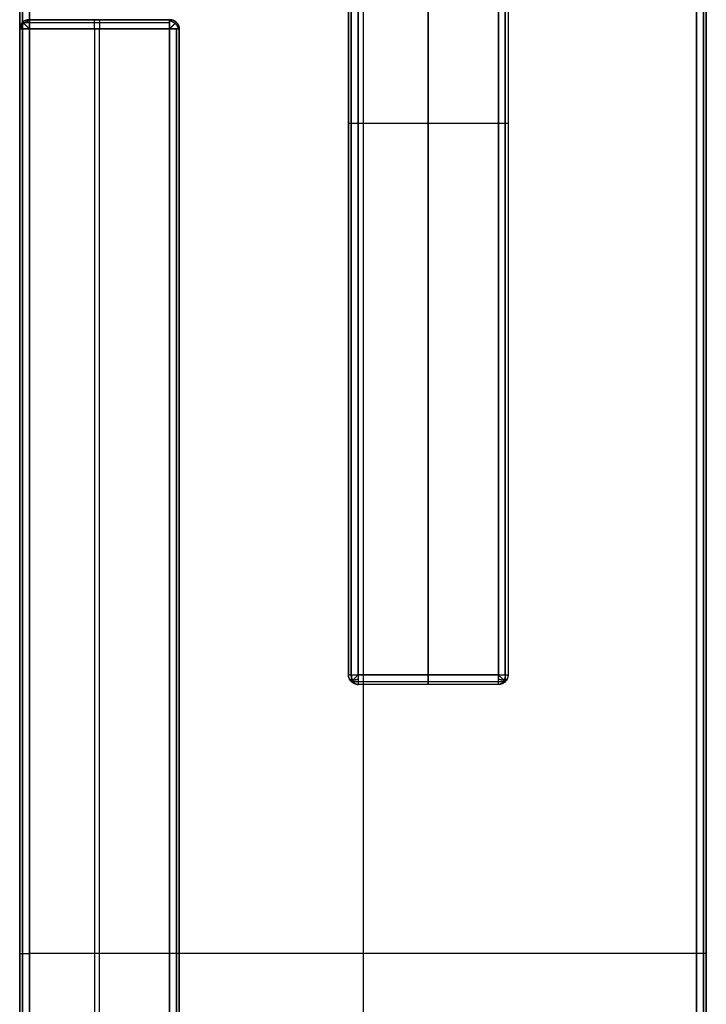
# Model space of a CAD drawing. Header units: millimetres. Extents: x -426 to 426, y -357 to 354.
# Tile 9 of 10: x 284 to 426, y -1 to 202. Entities that reach past the tile are written whole.
import ezdxf

# ---------------------------------------------------------------- set-up
doc = ezdxf.new("R2010")
doc.units = ezdxf.units.MM
doc.layers.add('Défaut', color=7, linetype='Continuous', true_color=0x000000)

msp = doc.modelspace()

# ---------------------------------------------------------------- linework, layer by layer
at = {"layer": 'Défaut'}
for p, q in [((355.05, 352.13, 590.39), (355.05, -333.87, 590.39)), ((355.05, 352.13, 623.39), (355.05, -333.87, 623.39)), ((368.55, 66.71, 0.39), (368.55, 294.71, 0.39)), ((368.55, 294.71, 590.39), (368.55, 66.71, 590.39)), ((315.05, 202.13, 556.39), (286.05, 202.13, 556.39)), ((300.55, 202.13, 524.39), (300.55, 202.13, 588.39)), ((284.05, -334.02, 557.39), (284.05, 200.28, 557.39)), ((299.55, 200.28, 590.39), (299.55, -335.87, 590.39)), ((300.55, -334.02, 522.39), (300.55, 200.28, 522.39)), ((317.05, -334.02, 556.39), (317.05, 200.28, 556.39)), ((383.05, 180.71, 0.39), (354.05, 180.71, 0.39)), ((383.05, 180.71, 590.39), (354.05, 180.71, 590.39)), ((383.05, 64.71, 295.39), (354.05, 64.71, 295.39)), ((368.55, 64.71, 588.39), (368.55, 64.71, 2.39)), ((424.05, 9.13, 590.39), (286.05, 9.13, 590.39)), ((424.05, 9.13, 623.39), (286.05, 9.13, 623.39))]:
    msp.add_line(p, q, dxfattribs=at)
for points in [[(284.05, 352.13, 592.39), (284.05, 9.13, 592.39), (284.05, -333.87, 592.39)], [(284.05, -333.87, 621.39), (284.05, 9.13, 621.39), (284.05, 352.13, 621.39)], [(284.05, 352.13, 606.89), (284.05, 9.13, 606.89), (284.05, -333.87, 606.89)], [(284.63, -333.87, 590.98), (284.63, 9.13, 590.98), (284.63, 352.13, 590.98)], [(284.63, 352.13, 622.81), (284.63, 9.13, 622.81), (284.63, -333.87, 622.81)], [(286.05, -333.87, 590.39), (286.05, 9.13, 590.39), (286.05, 352.13, 590.39)], [(286.05, 352.13, 623.39), (286.05, 9.13, 623.39), (286.05, -333.87, 623.39)], [(424.05, 352.13, 590.39), (424.05, 9.13, 590.39), (424.05, -333.87, 590.39)], [(424.05, -333.87, 623.39), (424.05, 9.13, 623.39), (424.05, 352.13, 623.39)], [(425.46, 352.13, 590.98), (425.46, 9.13, 590.98), (425.46, -333.87, 590.98)], [(425.46, -333.87, 622.81), (425.46, 9.13, 622.81), (425.46, 352.13, 622.81)], [(426.05, -333.87, 592.39), (426.05, 9.13, 592.39), (426.05, 352.13, 592.39)], [(426.05, 352.13, 621.39), (426.05, 9.13, 621.39), (426.05, -333.87, 621.39)], [(426.05, 352.13, 606.89), (426.05, 9.13, 606.89), (426.05, -333.87, 606.89)], [(352.63, 296.13, 0.98), (352.63, 180.71, 0.98), (352.63, 65.3, 0.98)], [(384.46, 296.13, 0.98), (384.46, 180.71, 0.98), (384.46, 65.3, 0.98)], [(352.05, 294.71, 2.39), (352.05, 180.71, 2.39), (352.05, 66.71, 2.39)], [(352.05, 66.71, 588.39), (352.05, 180.71, 588.39), (352.05, 294.71, 588.39)], [(352.05, 294.71, 295.39), (352.05, 180.71, 295.39), (352.05, 66.71, 295.39)], [(352.63, 66.71, 589.81), (352.63, 180.71, 589.81), (352.63, 294.71, 589.81)], [(354.05, 66.71, 0.39), (354.05, 180.71, 0.39), (354.05, 294.71, 0.39)], [(354.05, 294.71, 590.39), (354.05, 180.71, 590.39), (354.05, 66.71, 590.39)], [(383.05, 294.71, 0.39), (383.05, 180.71, 0.39), (383.05, 66.71, 0.39)], [(383.05, 66.71, 590.39), (383.05, 180.71, 590.39), (383.05, 294.71, 590.39)], [(384.46, 66.71, 589.81), (384.46, 180.71, 589.81), (384.46, 294.71, 589.81)], [(385.05, 294.71, 2.39), (385.05, 180.71, 2.39), (385.05, 66.71, 2.39)], [(385.05, 294.71, 588.39), (385.05, 180.71, 588.39), (385.05, 66.71, 588.39)], [(385.05, 294.71, 295.39), (385.05, 180.71, 295.39), (385.05, 66.71, 295.39)], [(284.63, 201.59, 589.81), (299.84, 201.59, 589.81), (315.05, 201.59, 589.81)], [(284.63, 201.59, 589.81), (284.63, 201.59, 557.1), (284.63, 201.59, 524.39)], [(286.05, 202.13, 588.39), (300.55, 202.13, 588.39), (315.05, 202.13, 588.39)], [(315.05, 202.13, 524.39), (300.55, 202.13, 524.39), (286.05, 202.13, 524.39)], [(286.05, 202.13, 524.39), (286.05, 202.13, 556.39), (286.05, 202.13, 588.39)], [(286.05, 201.59, 522.98), (300.55, 201.59, 522.98), (315.05, 201.59, 522.98)], [(315.05, 202.13, 588.39), (315.05, 202.13, 556.39), (315.05, 202.13, 524.39)], [(316.46, 201.59, 588.39), (316.46, 201.59, 556.39), (316.46, 201.59, 524.39)], [(315.05, 200.28, 590.39), (299.55, 200.28, 590.39), (284.05, 200.28, 590.39)], [(284.05, 200.28, 524.39), (284.05, -66.87, 524.39), (284.05, -334.02, 524.39)], [(284.05, 200.28, 590.39), (284.05, 200.28, 557.39), (284.05, 200.28, 524.39)], [(284.05, -334.02, 590.39), (284.05, -66.87, 590.39), (284.05, 200.28, 590.39)], [(284.63, 200.28, 522.98), (284.63, -66.87, 522.98), (284.63, -334.02, 522.98)], [(286.05, -334.02, 522.39), (286.05, -66.87, 522.39), (286.05, 200.28, 522.39)], [(286.05, 200.28, 522.39), (300.55, 200.28, 522.39), (315.05, 200.28, 522.39)], [(315.05, 200.28, 522.39), (315.05, -66.87, 522.39), (315.05, -334.02, 522.39)], [(315.05, -335.87, 590.39), (315.05, -67.79, 590.39), (315.05, 200.28, 590.39)], [(316.46, 200.28, 522.98), (316.46, -66.87, 522.98), (316.46, -334.02, 522.98)], [(316.46, -335.33, 589.81), (316.46, -67.52, 589.81), (316.46, 200.28, 589.81)], [(317.05, 200.28, 524.39), (317.05, 200.28, 556.39), (317.05, 200.28, 588.39)], [(317.05, -334.02, 524.39), (317.05, -66.87, 524.39), (317.05, 200.28, 524.39)], [(317.05, 200.28, 588.39), (317.05, -66.87, 588.39), (317.05, -334.02, 588.39)], [(352.05, 180.71, 2.39), (352.05, 180.71, 295.39), (352.05, 180.71, 588.39)], [(385.05, 180.71, 2.39), (385.05, 180.71, 295.39), (385.05, 180.71, 588.39)], [(352.05, 66.71, 2.39), (352.05, 66.71, 295.39), (352.05, 66.71, 588.39)], [(352.63, 65.3, 0.98), (368.55, 65.3, 0.98), (384.46, 65.3, 0.98)], [(352.63, 65.3, 0.98), (352.63, 65.3, 294.69), (352.63, 65.3, 588.39)], [(383.05, 66.71, 0.39), (368.55, 66.71, 0.39), (354.05, 66.71, 0.39)], [(354.05, 66.71, 590.39), (368.55, 66.71, 590.39), (383.05, 66.71, 590.39)], [(354.05, 65.3, 589.81), (368.55, 65.3, 589.81), (383.05, 65.3, 589.81)], [(384.46, 65.3, 0.98), (384.46, 65.3, 294.69), (384.46, 65.3, 588.39)], [(385.05, 66.71, 588.39), (385.05, 66.71, 295.39), (385.05, 66.71, 2.39)], [(383.05, 64.71, 2.39), (368.55, 64.71, 2.39), (354.05, 64.71, 2.39)], [(383.05, 64.71, 588.39), (368.55, 64.71, 588.39), (354.05, 64.71, 588.39)], [(354.05, 64.71, 588.39), (354.05, 64.71, 295.39), (354.05, 64.71, 2.39)], [(383.05, 64.71, 2.39), (383.05, 64.71, 295.39), (383.05, 64.71, 588.39)], [(284.05, 9.13, 621.39), (284.05, 9.13, 606.89), (284.05, 9.13, 592.39)], [(426.05, 9.13, 621.39), (426.05, 9.13, 606.89), (426.05, 9.13, 592.39)]]:
    msp.add_open_spline(points, degree=2, dxfattribs=at)
for points, knots in [([(284.05, 200.28, 590.39), (284.05, 200.49, 590.39), (284.09, 200.68, 590.35), (284.2, 201.01, 590.24), (284.27, 201.15, 590.17), (284.43, 201.38, 590.01), (284.52, 201.48, 589.92), (284.7, 201.65, 589.74), (284.79, 201.72, 589.65), (285.07, 201.91, 589.37), (285.26, 201.99, 589.18), (285.65, 202.1, 588.79), (285.85, 202.13, 588.59), (286.05, 202.13, 588.39)], [-3.724154, -3.724154, -3.724154, -3.724154, -3.262335, -3.262335, -2.795776, -2.795776, -2.329339, -2.329339, -1.863326, -1.863326, -0.931672, -0.931672, 0, 0, 0, 0]), ([(352.63, 65.3, 0.98), (352.52, 65.41, 1.09), (352.43, 65.52, 1.2), (352.29, 65.75, 1.44), (352.23, 65.87, 1.55), (352.09, 66.23, 1.91), (352.05, 66.47, 2.15), (352.05, 66.71, 2.39)], [-2.120731, -2.120731, -2.120731, -2.120731, -1.590406, -1.590406, -1.060286, -1.060286, 0, 0, 0, 0]), ([(354.05, 66.71, 0.39), (353.81, 66.47, 0.39), (353.56, 66.23, 0.44), (353.21, 65.87, 0.57), (353.09, 65.75, 0.63), (352.86, 65.52, 0.78), (352.74, 65.41, 0.87), (352.63, 65.3, 0.98)], [0, 0, 0, 0, 1.060286, 1.060286, 1.590406, 1.590406, 2.120731, 2.120731, 2.120731, 2.120731]), ([(354.05, 64.71, 2.39), (353.81, 64.71, 2.15), (353.56, 64.75, 1.91), (353.21, 64.89, 1.55), (353.09, 64.95, 1.44), (352.86, 65.1, 1.2), (352.74, 65.19, 1.09), (352.63, 65.3, 0.98)], [0, 0, 0, 0, 1.060286, 1.060286, 1.590406, 1.590406, 2.120731, 2.120731, 2.120731, 2.120731]), ([(383.05, 66.71, 0.39), (383.29, 66.47, 0.39), (383.53, 66.23, 0.44), (383.89, 65.87, 0.57), (384, 65.75, 0.63), (384.24, 65.52, 0.78), (384.35, 65.41, 0.87), (384.46, 65.3, 0.98)], [0, 0, 0, 0, 1.060286, 1.060286, 1.590406, 1.590406, 2.120731, 2.120731, 2.120731, 2.120731]), ([(384.46, 65.3, 0.98), (384.35, 65.19, 1.09), (384.24, 65.1, 1.2), (384, 64.95, 1.44), (383.89, 64.89, 1.55), (383.53, 64.75, 1.91), (383.29, 64.71, 2.15), (383.05, 64.71, 2.39)], [-2.120731, -2.120731, -2.120731, -2.120731, -1.590406, -1.590406, -1.060286, -1.060286, 0, 0, 0, 0]), ([(385.05, 66.71, 2.39), (385.05, 66.47, 2.15), (385, 66.23, 1.91), (384.87, 65.87, 1.55), (384.81, 65.75, 1.44), (384.66, 65.52, 1.2), (384.57, 65.41, 1.09), (384.46, 65.3, 0.98)], [0, 0, 0, 0, 1.060286, 1.060286, 1.590406, 1.590406, 2.120731, 2.120731, 2.120731, 2.120731])]:
    msp.add_open_spline(points, degree=3, knots=knots, dxfattribs=at)
for points, weights in [([(286.05, 202.13, 524.39), (284.05, 202.13, 524.39), (284.05, 200.28, 524.39)], [1, 0.707106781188, 0.999999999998]), ([(286.05, 200.28, 522.39), (286.05, 202.13, 522.39), (286.05, 202.13, 524.39)], [0.999999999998, 0.707106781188, 1]), ([(315.05, 202.13, 588.39), (317.05, 202.13, 588.39), (317.05, 200.28, 588.39)], [1, 0.707106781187, 1]), ([(317.05, 200.28, 524.39), (317.05, 202.13, 524.39), (315.05, 202.13, 524.39)], [0.999999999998, 0.707106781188, 1]), ([(315.05, 200.28, 590.39), (315.05, 202.13, 590.39), (315.05, 202.13, 588.39)], [1, 0.707106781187, 1]), ([(315.05, 202.13, 524.39), (315.05, 202.13, 522.39), (315.05, 200.28, 522.39)], [1, 0.707106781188, 0.999999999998]), ([(284.05, 200.28, 524.39), (284.05, 200.28, 522.39), (286.05, 200.28, 522.39)], [1, 0.707106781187, 1]), ([(315.05, 200.28, 522.39), (317.05, 200.28, 522.39), (317.05, 200.28, 524.39)], [1, 0.707106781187, 1]), ([(317.05, 200.28, 588.39), (317.05, 200.28, 590.39), (315.05, 200.28, 590.39)], [1, 0.707106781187, 1]), ([(354.05, 64.71, 588.39), (352.05, 64.71, 588.39), (352.05, 66.71, 588.39)], [1, 0.707106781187, 1]), ([(352.05, 66.71, 588.39), (352.05, 66.71, 590.39), (354.05, 66.71, 590.39)], [1, 0.707106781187, 1]), ([(354.05, 66.71, 590.39), (354.05, 64.71, 590.39), (354.05, 64.71, 588.39)], [1, 0.707106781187, 1]), ([(383.05, 64.71, 588.39), (383.05, 64.71, 590.39), (383.05, 66.71, 590.39)], [1, 0.707106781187, 1]), ([(383.05, 66.71, 590.39), (385.05, 66.71, 590.39), (385.05, 66.71, 588.39)], [1, 0.707106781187, 1]), ([(385.05, 66.71, 588.39), (385.05, 64.71, 588.39), (383.05, 64.71, 588.39)], [1, 0.707106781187, 1])]:
    msp.add_rational_spline(points, weights, degree=2, dxfattribs=at)
for points, weights, knots in [([(286.05, 202.13, 557.39), (285.22, 202.13, 557.39), (284.63, 201.59, 557.39), (284.05, 201.05, 557.39), (284.05, 200.28, 557.39)], [0.853553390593, 0.853553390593, 1, 0.853553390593, 0.853553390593], [-0.785398, -0.785398, -0.785398, 0, 0, 0.785398, 0.785398, 0.785398]), ([(284.26, 200.28, 523.5), (284.39, 200.88, 523.24), (284.89, 201.35, 523.24), (285.4, 201.81, 523.24), (286.05, 201.93, 523.5)], [0.855722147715, 0.871374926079, 1, 0.871374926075, 0.855722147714], [-0.689821, -0.689821, -0.689821, 0, 0, 0.689821, 0.689821, 0.689821]), ([(284.63, 201.59, 524.39), (284.63, 201.59, 523.76), (284.89, 201.35, 523.24), (285.31, 200.96, 522.39), (286.05, 200.28, 522.39)], [0.859744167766, 0.883663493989, 1, 0.823443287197, 0.859744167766], [-0.623917, -0.623917, -0.623917, 0, 0, 0.94688, 0.94688, 0.94688]), ([(299.55, 200.28, 590.39), (299.55, 201.05, 590.39), (299.55, 201.59, 589.81), (299.55, 202.13, 589.22), (299.55, 202.13, 588.39)], [0.853553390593, 0.853553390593, 1, 0.853553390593, 0.853553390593], [-0.785398, -0.785398, -0.785398, 0, 0, 0.785398, 0.785398, 0.785398]), ([(300.55, 202.13, 524.39), (300.55, 202.13, 523.56), (300.55, 201.59, 522.98), (300.55, 201.05, 522.39), (300.55, 200.28, 522.39)], [0.853553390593, 0.853553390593, 1, 0.853553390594, 0.853553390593], [-0.785398, -0.785398, -0.785398, 0, 0, 0.785398, 0.785398, 0.785398]), ([(317.05, 200.28, 556.39), (317.05, 201.05, 556.39), (316.46, 201.59, 556.39), (315.88, 202.13, 556.39), (315.05, 202.13, 556.39)], [0.853553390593, 0.853553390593, 1, 0.853553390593, 0.853553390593], [-0.785398, -0.785398, -0.785398, 0, 0, 0.785398, 0.785398, 0.785398]), ([(315.05, 201.93, 523.5), (315.7, 201.81, 523.24), (316.2, 201.35, 523.24), (316.71, 200.88, 523.24), (316.84, 200.28, 523.5)], [0.855722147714, 0.871374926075, 1, 0.871374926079, 0.855722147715], [-0.689821, -0.689821, -0.689821, 0, 0, 0.689821, 0.689821, 0.689821]), ([(315.05, 201.93, 589.29), (315.7, 201.81, 589.55), (316.2, 201.35, 589.55), (316.71, 200.88, 589.55), (316.84, 200.28, 589.29)], [0.855722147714, 0.871374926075, 1, 0.871374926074, 0.855722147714], [-0.689821, -0.689821, -0.689821, 0, 0, 0.689821, 0.689821, 0.689821]), ([(316.46, 201.59, 524.39), (316.46, 201.59, 523.76), (316.2, 201.35, 523.24), (315.78, 200.96, 522.39), (315.05, 200.28, 522.39)], [0.859744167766, 0.883663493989, 1, 0.823443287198, 0.859744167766], [-0.623917, -0.623917, -0.623917, 0, 0, 0.94688, 0.94688, 0.94688]), ([(315.05, 200.28, 590.39), (315.78, 200.96, 590.39), (316.2, 201.35, 589.55), (316.46, 201.59, 589.03), (316.46, 201.59, 588.39)], [0.859744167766, 0.823443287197, 1, 0.883663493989, 0.859744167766], [-0.94688, -0.94688, -0.94688, 0, 0, 0.623917, 0.623917, 0.623917]), ([(354.05, 180.71, 0.39), (353.22, 180.71, 0.39), (352.63, 180.71, 0.98), (352.05, 180.71, 1.56), (352.05, 180.71, 2.39)], [0.853553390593, 0.853553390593, 1, 0.853553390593, 0.853553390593], [-0.785398, -0.785398, -0.785398, 0, 0, 0.785398, 0.785398, 0.785398]), ([(354.05, 180.71, 590.39), (353.22, 180.71, 590.39), (352.63, 180.71, 589.81), (352.05, 180.71, 589.22), (352.05, 180.71, 588.39)], [0.853553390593, 0.853553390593, 1, 0.853553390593, 0.853553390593], [-0.785398, -0.785398, -0.785398, 0, 0, 0.785398, 0.785398, 0.785398]), ([(385.05, 180.71, 2.39), (385.05, 180.71, 1.56), (384.46, 180.71, 0.98), (383.88, 180.71, 0.39), (383.05, 180.71, 0.39)], [0.853553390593, 0.853553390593, 1, 0.853553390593, 0.853553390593], [-0.785398, -0.785398, -0.785398, 0, 0, 0.785398, 0.785398, 0.785398]), ([(385.05, 180.71, 588.39), (385.05, 180.71, 589.22), (384.46, 180.71, 589.81), (383.88, 180.71, 590.39), (383.05, 180.71, 590.39)], [0.853553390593, 0.853553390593, 1, 0.853553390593, 0.853553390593], [-0.785398, -0.785398, -0.785398, 0, 0, 0.785398, 0.785398, 0.785398]), ([(354.05, 64.71, 294.69), (353.22, 64.71, 294.69), (352.63, 65.3, 294.69), (352.05, 65.88, 294.69), (352.05, 66.71, 294.69)], [0.853553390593, 0.853553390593, 1, 0.853553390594, 0.853553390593], [-0.785398, -0.785398, -0.785398, 0, 0, 0.785398, 0.785398, 0.785398]), ([(354.05, 65.82, 590.18), (353.4, 65.56, 590.05), (352.89, 65.56, 589.55), (352.39, 65.56, 589.04), (352.26, 65.82, 588.39)], [0.855722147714, 0.871374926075, 1, 0.871374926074, 0.855722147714], [-0.689821, -0.689821, -0.689821, 0, 0, 0.689821, 0.689821, 0.689821]), ([(352.63, 66.71, 589.81), (352.63, 66.08, 589.81), (352.89, 65.56, 589.55), (353.31, 64.71, 589.13), (354.05, 64.71, 588.39)], [0.859744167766, 0.883663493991, 1, 0.823443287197, 0.859744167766], [-0.623917, -0.623917, -0.623917, 0, 0, 0.94688, 0.94688, 0.94688]), ([(368.55, 66.71, 0.39), (368.55, 65.88, 0.39), (368.55, 65.3, 0.98), (368.55, 64.71, 1.56), (368.55, 64.71, 2.39)], [0.853553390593, 0.853553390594, 1, 0.853553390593, 0.853553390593], [-0.785398, -0.785398, -0.785398, 0, 0, 0.785398, 0.785398, 0.785398]), ([(368.55, 64.71, 588.39), (368.55, 64.71, 589.22), (368.55, 65.3, 589.81), (368.55, 65.88, 590.39), (368.55, 66.71, 590.39)], [0.853553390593, 0.853553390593, 1, 0.853553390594, 0.853553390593], [-0.785398, -0.785398, -0.785398, 0, 0, 0.785398, 0.785398, 0.785398]), ([(385.05, 66.71, 294.69), (385.05, 65.88, 294.69), (384.46, 65.3, 294.69), (383.88, 64.71, 294.69), (383.05, 64.71, 294.69)], [0.853553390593, 0.853553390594, 1, 0.853553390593, 0.853553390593], [-0.785398, -0.785398, -0.785398, 0, 0, 0.785398, 0.785398, 0.785398]), ([(384.46, 66.71, 589.81), (384.46, 66.08, 589.81), (384.2, 65.56, 589.55), (383.78, 64.71, 589.13), (383.05, 64.71, 588.39)], [0.859744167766, 0.883663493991, 1, 0.823443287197, 0.859744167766], [-0.623917, -0.623917, -0.623917, 0, 0, 0.94688, 0.94688, 0.94688]), ([(384.84, 65.82, 588.39), (384.71, 65.56, 589.04), (384.2, 65.56, 589.55), (383.7, 65.56, 590.05), (383.05, 65.82, 590.18)], [0.855722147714, 0.871374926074, 1, 0.871374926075, 0.855722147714], [-0.689821, -0.689821, -0.689821, 0, 0, 0.689821, 0.689821, 0.689821]), ([(284.05, 9.13, 592.39), (284.05, 9.13, 591.56), (284.63, 9.13, 590.98), (285.22, 9.13, 590.39), (286.05, 9.13, 590.39)], [0.853553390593, 0.853553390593, 1, 0.853553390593, 0.853553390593], [-0.785398, -0.785398, -0.785398, 0, 0, 0.785398, 0.785398, 0.785398]), ([(284.05, 9.13, 621.39), (284.05, 9.13, 622.22), (284.63, 9.13, 622.81), (285.22, 9.13, 623.39), (286.05, 9.13, 623.39)], [0.853553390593, 0.853553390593, 1, 0.853553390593, 0.853553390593], [-0.785398, -0.785398, -0.785398, 0, 0, 0.785398, 0.785398, 0.785398]), ([(426.05, 9.13, 592.39), (426.05, 9.13, 591.56), (425.46, 9.13, 590.98), (424.88, 9.13, 590.39), (424.05, 9.13, 590.39)], [0.853553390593, 0.853553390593, 1, 0.853553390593, 0.853553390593], [-0.785398, -0.785398, -0.785398, 0, 0, 0.785398, 0.785398, 0.785398]), ([(426.05, 9.13, 621.39), (426.05, 9.13, 622.22), (425.46, 9.13, 622.81), (424.88, 9.13, 623.39), (424.05, 9.13, 623.39)], [0.853553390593, 0.853553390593, 1, 0.853553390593, 0.853553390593], [-0.785398, -0.785398, -0.785398, 0, 0, 0.785398, 0.785398, 0.785398])]:
    msp.add_rational_spline(points, weights, degree=2, knots=knots, dxfattribs=at)

doc.saveas('drawing.dxf')
